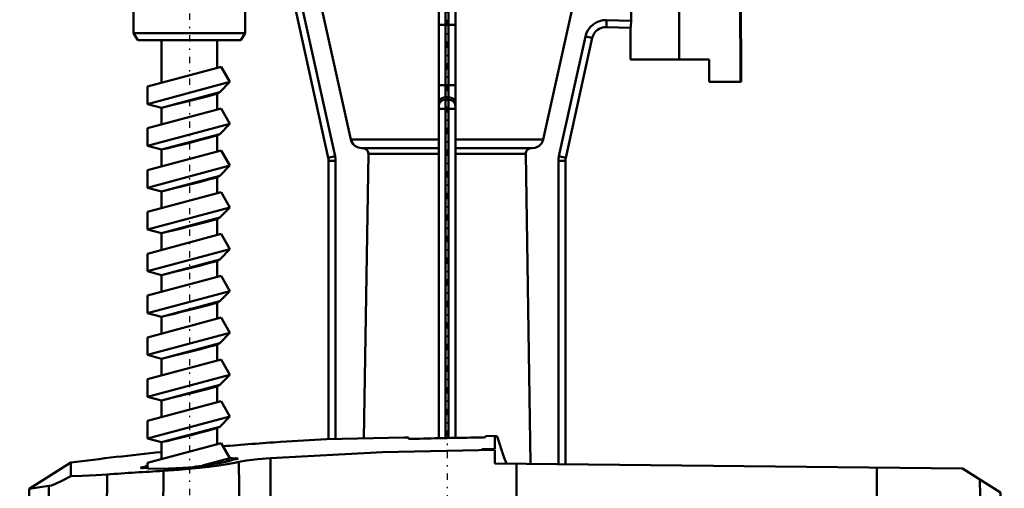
# Model space of a CAD drawing. Header units: millimetres. Extents: x -82 to 51, y -234 to 29.
# Tile 4 of 6: x -31 to 40, y -68 to -35. Entities that reach past the tile are written whole.
import ezdxf

# ---------------------------------------------------------------- set-up
doc = ezdxf.new("R2010")
doc.units = ezdxf.units.MM
doc.linetypes.add('Center', pattern=[1.5, 0.45, -0.5, 0.05, -0.5])
doc.layers.add('050', color=7, linetype='Continuous', lineweight=50)
doc.layers.add('MITTE', color=7, linetype='Center', lineweight=25)

# ---------------------------------------------------------------- blocks, each defined once
blk = doc.blocks.new('11_136_724_00_3_Schwimmer_0_in_136724_0')
at = {"layer": '050'}
for p, q in [((-11.946, -64.872), (-11.947, -64.869)), ((-3.083, -64.559), (-8.66, -64.67)), ((-2.759, -64.644), (-2.759, -64.564)), ((2.759, -64.454), (2.761, -64.452)), ((2.759, -64.454), (2.759, -64.533)), ((2.761, -64.452), (3.43, -64.447)), ((3.43, -64.454), (3.598, -64.454)), ((3.43, -64.494), (3.607, -64.49)), ((3.43, -64.494), (3.43, -65.374)), ((3.607, -64.49), (3.598, -64.454)), ((2.5, -65.381), (3.43, -65.374)), ((3.43, -65.43), (3.43, -66.412)), ((-27.02, -66.353), (-29.992, -68.236)), ((-27.02, -66.353), (-27.02, -67.34)), ((-15.562, -66.005), (-15.335, -66.054)), ((-15.335, -66.054), (-15.335, -66.138)), ((-14.942, -66.313), (-14.38, -116.294)), ((-12.664, -66.032), (-12.683, -116.294)), ((3.43, -66.412), (37.005, -66.78)), ((4.98, -66.422), (4.98, -116.294)), ((-21.665, -66.654), (-21.544, -66.597)), ((-21.665, -66.654), (-21.665, -66.738)), ((-20.358, -66.951), (-20.65, -116.294)), ((-17.548, -66.577), (-18.028, -66.632)), ((30.852, -66.691), (30.86, -116.294)), ((37.005, -66.78), (39.728, -68.506)), ((-24.408, -67.207), (-24.699, -116.294)), ((38.939, -116.294), (38.26, -67.576)), ((-30.009, -68.243), (-30.68, -116.294)), ((-28.583, -68.03), (-30.009, -68.247)), ((-28.583, -68.03), (-29.25, -116.294)), ((40.008, -88.544), (39.728, -68.505)), ((38.996, -116.294), (38.876, -88.544)), ((38.876, -88.544), (40.008, -88.544)), ((38.992, -108.899), (39, -113.398)), ((39, -116.294), (39, -113.259)), ((-30.68, -116.294), (38.939, -116.294))]:
    blk.add_line(p, q, dxfattribs=at)
for points in [[(-3.083, -64.559), (-2.938, -64.557), (-2.829, -64.558), (-2.769, -64.561), (-2.759, -64.564)], [(-2.259, -64.651), (-2.424, -64.654), (-2.571, -64.655), (-2.683, -64.653), (-2.747, -64.648), (-2.759, -64.644)], [(2.759, -64.533), (2.731, -64.541), (2.649, -64.548), (2.524, -64.554), (2.368, -64.558), (2.259, -64.56)], [(3.607, -64.49), (4.1, -66.023), (4.271, -66.43)], [(-12.664, -66.032), (-4.627, -65.605), (3.43, -65.43)], [(-20.358, -66.951), (-19.262, -66.877), (-18.527, -66.814), (-17.792, -66.739), (-17.073, -66.655), (-16.395, -66.564), (-15.773, -66.468), (-15.229, -66.372), (-14.942, -66.313)], [(-15.335, -66.138), (-15.673, -66.261), (-16.331, -66.399), (-17.24, -66.537), (-17.548, -66.577)], [(-15.335, -66.054), (-15.189, -66.049), (-15.078, -66.051), (-15.013, -66.059), (-15, -66.068)], [(-15, -66.068), (-15.003, -66.073), (-15.048, -66.091), (-15.144, -66.111), (-15.282, -66.131), (-15.335, -66.138)], [(-12.664, -66.032), (-13.574, -66.111), (-14.388, -66.214), (-14.942, -66.313)], [(-22, -66.732), (-21.997, -66.727), (-21.953, -66.708), (-21.857, -66.685), (-21.72, -66.662), (-21.665, -66.654)], [(-21.665, -66.738), (-21.811, -66.746), (-21.922, -66.747), (-21.987, -66.74), (-22, -66.732)], [(-18.972, -66.721), (-19.987, -66.788), (-20.838, -66.812), (-21.426, -66.788), (-21.665, -66.738)], [(-18.028, -66.632), (-18.11, -66.655), (-18.237, -66.678), (-18.394, -66.699), (-18.563, -66.716), (-18.725, -66.726), (-18.859, -66.729), (-18.954, -66.724), (-18.972, -66.721)], [(-27.02, -67.34), (-27.616, -67.644), (-28.101, -67.87), (-28.4, -67.988), (-28.583, -68.03)], [(-27.02, -67.34), (-26.191, -67.314), (-25.2, -67.261), (-24.408, -67.207)]]:
    blk.add_lwpolyline(points, dxfattribs=at)
for radius, start, end in [(250, 93.88691, 94.83787), (249.997, 93.1323, 93.88677), (249.749, 90.62884, 91.66555), (250, 95.85435, 97.35866)]:
    blk.add_arc((5, -314.294), radius, start, end, dxfattribs=at)
blk.add_ellipse((-11.003, -313.766), major_axis=(-8.142, -246.994), ratio=0.905772, start_param=3.219772, end_param=3.237886, dxfattribs=at)
at = {"layer": 'MITTE'}
for p, q in [((-15.5, -70.892), (-15.5, -71.992)), ((37.55, -85.094), (37.55, -89.494))]:
    blk.add_line(p, q, dxfattribs=at)
blk = doc.blocks.new('12_136_724_00_3_Spindel_0_in_136724_0')
at = {"layer": '050'}
for p, q in [((-22.5, 8.25), (-22.5, -35.55)), ((-14.5, -35.55), (-14.5, 8.25)), ((-22.5, -35.55), (-22.2, -36.05)), ((-14.5, -35.55), (-22.5, -35.55)), ((-14.8, -36.05), (-22.2, -36.05)), ((-20.5, -36.05), (-20.5, -39.1)), ((-16.5, -38.028), (-16.5, -36.05)), ((-14.8, -36.05), (-14.5, -35.55)), ((-21.5, -39.368), (-16.218, -37.953)), ((-15.586, -39.047), (-16.218, -37.953)), ((-21.5, -40.632), (-15.586, -39.047)), ((-21.5, -39.368), (-21.5, -40.632)), ((-16.318, -39.779), (-15.586, -39.047)), ((-20.5, -40.9), (-16.318, -39.779)), ((-16.522, -39.897), (-16.318, -39.779)), ((-16.5, -41.028), (-16.5, -39.892)), ((-21.5, -40.632), (-20.5, -40.9)), ((-21.5, -42.368), (-16.218, -40.953)), ((-20.5, -40.9), (-20.5, -42.1)), ((-15.586, -42.047), (-16.218, -40.953)), ((-21.5, -43.632), (-15.586, -42.047)), ((-21.5, -42.368), (-21.5, -43.632)), ((-16.318, -42.779), (-15.586, -42.047)), ((-20.5, -43.9), (-16.318, -42.779)), ((-16.522, -42.897), (-16.318, -42.779)), ((-16.5, -44.028), (-16.5, -42.892)), ((-21.5, -43.632), (-20.5, -43.9)), ((-21.5, -45.368), (-16.218, -43.953)), ((-20.5, -43.9), (-20.5, -45.1)), ((-15.586, -45.047), (-16.218, -43.953)), ((-21.5, -46.632), (-15.586, -45.047)), ((-16.318, -45.779), (-15.586, -45.047)), ((-21.5, -45.368), (-21.5, -46.632)), ((-20.5, -46.9), (-16.318, -45.779)), ((-16.522, -45.897), (-16.318, -45.779)), ((-16.5, -47.028), (-16.5, -45.892)), ((-21.5, -46.632), (-20.5, -46.9)), ((-21.5, -48.368), (-16.218, -46.953)), ((-20.5, -46.9), (-20.5, -48.1)), ((-15.586, -48.047), (-16.218, -46.953)), ((-21.5, -49.632), (-15.586, -48.047)), ((-16.318, -48.779), (-15.586, -48.047)), ((-21.5, -48.368), (-21.5, -49.632)), ((-20.5, -49.9), (-16.318, -48.779)), ((-16.522, -48.897), (-16.318, -48.779)), ((-16.5, -50.028), (-16.5, -48.892)), ((-21.5, -49.632), (-20.5, -49.9)), ((-21.5, -51.368), (-16.218, -49.953)), ((-20.5, -49.9), (-20.5, -51.1)), ((-15.586, -51.047), (-16.218, -49.953)), ((-21.5, -52.632), (-15.586, -51.047)), ((-21.5, -51.368), (-21.5, -52.632)), ((-16.318, -51.779), (-15.586, -51.047)), ((-20.5, -52.9), (-16.318, -51.779)), ((-16.522, -51.897), (-16.318, -51.779)), ((-16.5, -53.028), (-16.5, -51.892)), ((-21.5, -52.632), (-20.5, -52.9)), ((-21.5, -54.368), (-16.218, -52.953)), ((-20.5, -52.9), (-20.5, -54.1)), ((-15.586, -54.047), (-16.218, -52.953)), ((-21.5, -55.632), (-15.586, -54.047)), ((-21.5, -54.368), (-21.5, -55.632)), ((-16.318, -54.779), (-15.586, -54.047)), ((-20.5, -55.9), (-16.318, -54.779)), ((-16.522, -54.897), (-16.318, -54.779)), ((-16.5, -56.028), (-16.5, -54.892)), ((-21.5, -55.632), (-20.5, -55.9)), ((-21.5, -57.368), (-16.218, -55.953)), ((-20.5, -55.9), (-20.5, -57.1)), ((-15.586, -57.047), (-16.218, -55.953)), ((-21.5, -58.632), (-15.586, -57.047)), ((-16.318, -57.779), (-15.586, -57.047)), ((-21.5, -57.368), (-21.5, -58.632)), ((-20.5, -58.9), (-16.318, -57.779)), ((-16.522, -57.897), (-16.318, -57.779)), ((-16.5, -59.028), (-16.5, -57.892)), ((-21.5, -58.632), (-20.5, -58.9)), ((-21.5, -60.368), (-16.218, -58.953)), ((-20.5, -58.9), (-20.5, -60.1)), ((-15.586, -60.047), (-16.218, -58.953)), ((-21.5, -61.632), (-15.586, -60.047)), ((-16.318, -60.779), (-15.586, -60.047)), ((-21.5, -60.368), (-21.5, -61.632)), ((-20.5, -61.9), (-16.318, -60.779)), ((-16.522, -60.897), (-16.318, -60.779)), ((-16.5, -62.028), (-16.5, -60.892)), ((-21.5, -61.632), (-20.5, -61.9)), ((-21.5, -63.368), (-16.218, -61.953)), ((-20.5, -61.9), (-20.5, -63.1)), ((-15.586, -63.047), (-16.218, -61.953)), ((-21.5, -64.632), (-15.586, -63.047)), ((-21.5, -63.368), (-21.5, -64.632)), ((-16.318, -63.779), (-15.586, -63.047)), ((-20.5, -64.9), (-16.318, -63.779)), ((-16.522, -63.897), (-16.318, -63.779)), ((-16.5, -65.028), (-16.5, -63.892)), ((-21.5, -64.632), (-20.5, -64.9)), ((-21.5, -66.368), (-16.218, -64.953)), ((-20.5, -64.9), (-20.5, -66.1)), ((-15.586, -66.047), (-16.218, -64.953)), ((-21.5, -66.368), (-21.5, -66.773)), ((-17.546, -66.573), (-15.586, -66.047)), ((-15.833, -66.294), (-15.586, -66.047))]:
    blk.add_line(p, q, dxfattribs=at)
for points in [[(-20.5, -40.9), (-20.41, -40.878), (-20.118, -40.808), (-19.652, -40.695), (-19.053, -40.548), (-18.378, -40.378), (-17.706, -40.206), (-17.125, -40.053), (-16.714, -39.942), (-16.516, -39.889), (-16.5, -39.885)], [(-20.5, -43.9), (-20.41, -43.878), (-20.118, -43.808), (-19.652, -43.695), (-19.053, -43.548), (-18.378, -43.378), (-17.706, -43.206), (-17.125, -43.053), (-16.714, -42.942), (-16.516, -42.889), (-16.5, -42.885)], [(-20.5, -46.9), (-20.41, -46.878), (-20.118, -46.808), (-19.652, -46.695), (-19.053, -46.548), (-18.378, -46.378), (-17.706, -46.206), (-17.125, -46.053), (-16.714, -45.942), (-16.516, -45.889), (-16.5, -45.885)], [(-20.5, -49.9), (-20.41, -49.878), (-20.118, -49.808), (-19.652, -49.695), (-19.053, -49.548), (-18.378, -49.378), (-17.706, -49.206), (-17.125, -49.053), (-16.714, -48.942), (-16.516, -48.889), (-16.5, -48.885)], [(-20.5, -52.9), (-20.41, -52.878), (-20.118, -52.808), (-19.652, -52.695), (-19.053, -52.548), (-18.378, -52.378), (-17.706, -52.206), (-17.125, -52.053), (-16.714, -51.942), (-16.516, -51.889), (-16.5, -51.885)], [(-20.5, -55.9), (-20.41, -55.878), (-20.118, -55.808), (-19.652, -55.695), (-19.053, -55.548), (-18.378, -55.378), (-17.706, -55.206), (-17.125, -55.053), (-16.714, -54.942), (-16.516, -54.889), (-16.5, -54.885)], [(-20.5, -58.9), (-20.41, -58.878), (-20.118, -58.808), (-19.652, -58.695), (-19.053, -58.548), (-18.378, -58.378), (-17.706, -58.206), (-17.125, -58.053), (-16.714, -57.942), (-16.516, -57.889), (-16.5, -57.885)], [(-20.5, -61.9), (-20.41, -61.878), (-20.118, -61.808), (-19.652, -61.695), (-19.053, -61.548), (-18.378, -61.378), (-17.706, -61.206), (-17.125, -61.053), (-16.714, -60.942), (-16.516, -60.889), (-16.5, -60.885)], [(-20.5, -64.9), (-20.41, -64.878), (-20.118, -64.808), (-19.652, -64.695), (-19.053, -64.548), (-18.378, -64.378), (-17.706, -64.206), (-17.125, -64.053), (-16.714, -63.942), (-16.516, -63.889), (-16.5, -63.885)]]:
    blk.add_lwpolyline(points, dxfattribs=at)
at = {"layer": 'MITTE'}
blk.add_line((-18.5, -27.94), (-18.5, -162.36), dxfattribs=at)
blk = doc.blocks.new('13_136_724_00_3_Einlaufrohr_0_in_136724_0')
at = {"layer": '050'}
for p, q in [((-0.6, -64.608), (-0.6, -28.166)), ((-0.1, -28.116), (-0.1, -64.597)), ((0.1, -64.593), (0.1, -28.123)), ((0.6, -28.206), (0.6, -64.584)), ((-8.524, -44.477), (-12.074, -28.448)), ((-11.559, -28.463), (-8.035, -44.369)), ((-10.165, -28.509), (-6.908, -43.167)), ((21.078, -39.044), (21.041, -28.444)), ((21.112, -39.044), (21.075, -28.444)), ((6.908, -43.167), (10.016, -29.181)), ((13.221, -34.667), (13.221, -29.288)), ((16.66, -29.328), (16.66, -37.444)), ((11.437, -35.105), (11.455, -34.605)), ((11.455, -34.605), (13.221, -34.667)), ((0.6, -34.934), (-0.6, -34.934)), ((13.163, -35.165), (11.437, -35.105)), ((13.16, -35.165), (13.16, -37.444)), ((8.035, -44.369), (9.938, -35.78)), ((10.426, -35.888), (8.524, -44.477)), ((10.426, -35.888), (9.938, -35.78)), ((13.16, -37.444), (18.82, -37.444)), ((18.82, -39.044), (18.82, -37.444)), ((0.6, -39.274), (-0.6, -39.274)), ((21.112, -39.044), (18.82, -39.044)), ((0.1, -40.14), (-0.1, -40.14)), ((0.6, -40.977), (-0.6, -40.977)), ((0.1, -40.327), (-0.1, -40.327)), ((-6.908, -43.167), (-0.6, -43.167)), ((-6.123, -43.794), (-0.606, -43.794)), ((0.6, -43.167), (6.908, -43.167)), ((0.606, -43.794), (6.123, -43.794)), ((-8.524, -44.477), (-8.035, -44.369)), ((-5.649, -44.198), (-5.972, -64.617)), ((-5.649, -44.198), (-0.6, -44.198)), ((0.6, -44.198), (5.649, -44.198)), ((6.001, -66.431), (5.649, -44.198)), ((8.524, -44.477), (8.035, -44.369)), ((-8.5, -64.667), (-8.5, -44.693)), ((-8.5, -44.693), (-8, -44.693)), ((-8, -44.693), (-8, -64.657)), ((8, -66.449), (8, -44.693)), ((8.5, -44.693), (8, -44.693)), ((8.5, -44.693), (8.5, -66.453))]:
    blk.add_line(p, q, dxfattribs=at)
for points in [[(13.163, -35.165), (13.174, -35.138), (13.191, -35.057), (13.207, -34.932), (13.219, -34.776), (13.221, -34.667)], [(-6.076, -43.792), (-6.118, -43.794), (-6.386, -43.75), (-6.624, -43.62), (-6.746, -43.5), (-6.879, -43.267), (-6.908, -43.167)], [(-6.076, -43.792), (-5.972, -43.8), (-5.89, -43.826), (-5.777, -43.9), (-5.695, -44.007), (-5.653, -44.135), (-5.649, -44.198)], [(5.649, -44.198), (5.656, -44.119), (5.702, -43.993), (5.788, -43.89), (5.903, -43.82), (6.035, -43.792), (6.076, -43.792)], [(6.908, -43.167), (6.893, -43.225), (6.773, -43.465), (6.581, -43.651), (6.337, -43.765), (6.076, -43.792)]]:
    blk.add_lwpolyline(points, dxfattribs=at)
for centre, radius, start, end in [((11.403, -36.104), 1.5, 88, 167.51), ((11.403, -36.104), 1, 88, 167.51), ((-9.5, -44.693), 1, 0, 12.49), ((-9.5, -44.693), 1.5, 360, 12.49), ((9.5, -44.693), 1.5, 167.51, 180), ((9.5, -44.693), 1, 167.51, 180)]:
    blk.add_arc(centre, radius, start, end, dxfattribs=at)
for centre, start_param, end_param in [((-0.1, -40.573), 4.712389, 6.283185), ((0.1, -40.573), 3.141593, 4.712389), ((-0.1, -40.76), 4.712389, 6.283185), ((0.1, -40.76), 3.141593, 4.712389)]:
    blk.add_ellipse(centre, major_axis=(-0.5, 0), ratio=0.866025, start_param=start_param, end_param=end_param, dxfattribs=at)
blk = doc.blocks.new('15_136_724_00_3_Gehause_0_in_136724_0')
at = {"layer": 'MITTE'}
blk.add_line((0, 28.955), (0, -233.503), dxfattribs=at)

msp = doc.modelspace()

# ---------------------------------------------------------------- block references
for name in ['15_136_724_00_3_Gehause_0_in_136724_0', '12_136_724_00_3_Spindel_0_in_136724_0', '13_136_724_00_3_Einlaufrohr_0_in_136724_0', '11_136_724_00_3_Schwimmer_0_in_136724_0']:
    msp.add_blockref(name, (0, 0))

doc.saveas('drawing.dxf')
